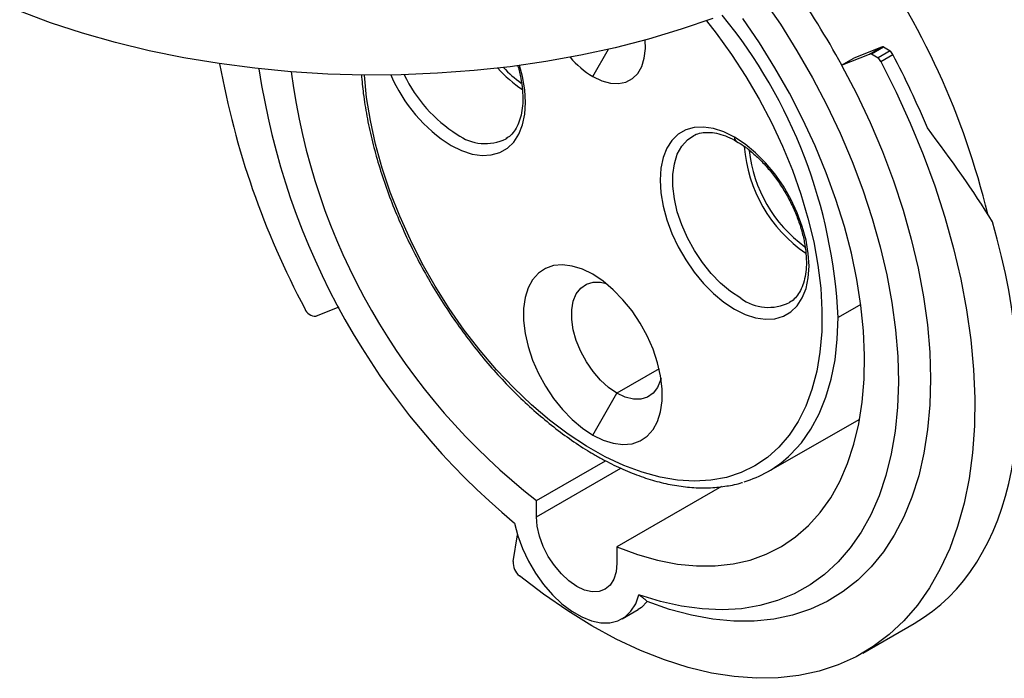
# Model space of a CAD drawing. Header units: inches. Extents: x 0 to 33, y 0 to 25.5.
# Tile 4 of 6: x 26.2 to 29.6, y 19.2 to 21.5. Entities that reach past the tile are written whole.
import ezdxf

# ---------------------------------------------------------------- set-up
doc = ezdxf.new("R2010")
doc.units = ezdxf.units.IN
doc.header["$LTSCALE"] = 3
doc.header["$MEASUREMENT"] = 0

msp = doc.modelspace()

# ---------------------------------------------------------------- linework, layer by layer
for p, q in [((28.1516, 21.3308), (28.2059, 21.4248)), ((29.0131, 21.3703), (29.1098, 21.4082)), ((29.1515, 21.4323), (29.0549, 21.3944)), ((29.1098, 21.4082), (29.1515, 21.4323)), ((29.116, 21.4091), (29.1577, 21.4332)), ((29.116, 21.4091), (29.1394, 21.3956)), ((29.1811, 21.4197), (29.1394, 21.3956)), ((29.1487, 21.3822), (29.1904, 21.4063)), ((29.1577, 21.4332), (29.1811, 21.4197)), ((29.0131, 21.3703), (29.0549, 21.3944)), ((27.8546, 21.1173), (27.8514, 21.1153)), ((27.2726, 20.5322), (27.1935, 20.5012)), ((28.8361, 20.5507), (28.8329, 20.5487)), ((29.0794, 20.5416), (29.0007, 20.4966)), ((28.3813, 20.319), (28.2352, 20.2346)), ((28.1516, 20.0899), (28.2352, 20.2346)), ((28.7586, 19.9639), (29.0755, 20.1449)), ((27.9568, 19.8633), (28.1951, 20.0009)), ((27.9568, 19.807), (28.2481, 19.9752)), ((28.5971, 19.9115), (28.2352, 19.7026)), ((27.9568, 19.807), (27.9568, 19.8633)), ((27.8758, 19.6524), (27.8911, 19.7439)), ((28.2352, 19.7026), (28.2352, 19.6463)), ((28.2534, 19.4539), (28.3091, 19.486)), ((29.0866, 19.3351), (29.2646, 19.4379))]:
    msp.add_line(p, q)
at = {"flags": 128}
for points in [[(28.7401, 21.5996), (28.8008, 21.5112), (28.8582, 21.42), (28.912, 21.3265), (28.9619, 21.231), (29.0079, 21.1342), (29.0495, 21.0363), (29.0866, 20.9379), (29.1191, 20.8394), (29.1468, 20.7413), (29.1696, 20.6441), (29.1873, 20.5481), (29.1999, 20.454), (29.2073, 20.362), (29.2095, 20.2726), (29.2065, 20.1863), (29.1982, 20.1035), (29.1848, 20.0245), (29.1663, 19.9498), (29.1427, 19.8796), (29.1142, 19.8142), (29.081, 19.7541), (29.0431, 19.6995), (29.0007, 19.6507), (28.9542, 19.6077), (28.9036, 19.571), (28.8492, 19.5406), (28.7912, 19.5167), (28.73, 19.4994), (28.6659, 19.4888), (28.599, 19.485), (28.5298, 19.4878), (28.4585, 19.4974), (28.3856, 19.5137), (28.3113, 19.5366)], [(28.5669, 21.5314), (28.4577, 21.4939), (28.3449, 21.4601), (28.2289, 21.4302), (28.11, 21.4042), (27.9887, 21.3823), (27.8654, 21.3646), (27.7406, 21.351), (27.6145, 21.3416), (27.4878, 21.3365), (27.3607, 21.3357), (27.2338, 21.3392), (27.1074, 21.3469), (26.982, 21.3589), (26.8581, 21.3751), (26.736, 21.3954), (26.6162, 21.4198), (26.499, 21.4482), (26.3849, 21.4805), (26.2743, 21.5166), (26.1675, 21.5564)], [(28.545, 21.5234), (28.579, 21.4801), (28.6319, 21.407), (28.6815, 21.3309), (28.7277, 21.2523), (28.7701, 21.1717), (28.8084, 21.0898), (28.8424, 21.0069), (28.8718, 20.9237), (28.8965, 20.8407), (28.9162, 20.7585), (28.9309, 20.6775), (28.9405, 20.5984), (28.9449, 20.5216), (28.944, 20.4477), (28.9379, 20.3771), (28.9266, 20.3103), (28.9102, 20.2478), (28.8888, 20.19), (28.8625, 20.1372), (28.8316, 20.0898), (28.7961, 20.0481), (28.7564, 20.0124), (28.7127, 19.9829), (28.6653, 19.9598), (28.6146, 19.9432), (28.5607, 19.9334), (28.5042, 19.9303), (28.4453, 19.9339), (28.3846, 19.9443), (28.3222, 19.9613), (28.2588, 19.9849), (28.1946, 20.0149), (28.1302, 20.0511), (28.0658, 20.0933), (28.0021, 20.1411), (27.9394, 20.1943), (27.878, 20.2526), (27.8185, 20.3154), (27.7611, 20.3825), (27.7063, 20.4533), (27.6545, 20.5275), (27.6059, 20.6045), (27.561, 20.6838), (27.5199, 20.7648), (27.483, 20.8472), (27.4506, 20.9302), (27.4227, 21.0134), (27.3997, 21.0962), (27.3816, 21.1781), (27.3686, 21.2585), (27.3608, 21.3357)], [(28.2352, 19.7026), (28.3061, 19.6762), (28.376, 19.6564), (28.4443, 19.6432), (28.5109, 19.6366), (28.5753, 19.6368), (28.6372, 19.6437), (28.6962, 19.6573), (28.7522, 19.6775), (28.8047, 19.7043), (28.8534, 19.7373), (28.8983, 19.7766), (28.9389, 19.8219), (28.9751, 19.8729), (29.0067, 19.9295), (29.0336, 19.9912), (29.0556, 20.0578), (29.0725, 20.1289), (29.0843, 20.2041), (29.091, 20.2831), (29.0925, 20.3655), (29.0887, 20.4508), (29.0798, 20.5385), (29.0657, 20.6282), (29.0466, 20.7195), (29.0224, 20.8119), (28.9935, 20.9048), (28.9598, 20.9978), (28.9216, 21.0904), (28.8792, 21.1822), (28.8326, 21.2725), (28.7821, 21.3611), (28.7281, 21.4474), (28.6708, 21.5309)], [(28.1516, 21.3308), (28.1825, 21.3161), (28.2124, 21.3078), (28.2406, 21.3062), (28.2662, 21.3114), (28.2885, 21.3233), (28.3069, 21.3414), (28.3208, 21.3652), (28.3299, 21.3941), (28.3338, 21.4273), (28.3331, 21.4568)], [(29.1487, 21.3822), (29.2019, 21.2763), (29.2508, 21.1691), (29.2953, 21.061), (29.3352, 20.9525), (29.3703, 20.844), (29.4004, 20.7359), (29.4256, 20.6287), (29.4455, 20.5229), (29.4603, 20.4188), (29.4697, 20.3168), (29.4738, 20.2175), (29.4726, 20.1211), (29.466, 20.0281), (29.4541, 19.9388), (29.4369, 19.8537), (29.4145, 19.773), (29.3871, 19.697), (29.3546, 19.6262), (29.3173, 19.5607), (29.2752, 19.5009), (29.2286, 19.447), (29.1777, 19.3991), (29.1226, 19.3576), (29.0636, 19.3225), (29.0009, 19.294), (28.9347, 19.2722), (28.8654, 19.2572), (28.7932, 19.2491), (28.7184, 19.2479), (28.6413, 19.2536), (28.5623, 19.2661), (28.4815, 19.2855), (28.3995, 19.3117), (28.3164, 19.3445), (28.2327, 19.3838), (28.1486, 19.4294), (28.0646, 19.4813), (27.9809, 19.5391), (27.8979, 19.6026)], [(27.6609, 21.0922), (27.6976, 21.074), (27.7335, 21.0623), (27.768, 21.0573), (27.8002, 21.059), (27.8297, 21.0675), (27.8557, 21.0825), (27.8777, 21.1037), (27.8954, 21.1308), (27.9082, 21.1632), (27.916, 21.2002), (27.9187, 21.241), (27.916, 21.2849), (27.9082, 21.3309), (27.8983, 21.3689)], [(29.0131, 21.3703), (29.0643, 21.2719), (29.1113, 21.172), (29.154, 21.0712), (29.1922, 20.9698), (29.2256, 20.8684), (29.2543, 20.7674), (29.2779, 20.6672), (29.2965, 20.5683), (29.3098, 20.4711), (29.318, 20.3762), (29.3209, 20.2838), (29.3185, 20.1945), (29.3108, 20.1086), (29.2979, 20.0265), (29.2798, 19.9487), (29.2566, 19.8753), (29.2284, 19.8069), (29.1954, 19.7436), (29.1576, 19.6858), (29.1153, 19.6338), (29.0687, 19.5877), (29.0179, 19.5478), (28.9632, 19.5142), (28.9048, 19.4871), (28.843, 19.4667), (28.7781, 19.453), (28.7104, 19.4461), (28.6401, 19.446), (28.5676, 19.4527), (28.4933, 19.4662), (28.4174, 19.4864), (28.3403, 19.5133)], [(28.6424, 21.1209), (28.6057, 21.139), (28.5698, 21.1508), (28.5353, 21.1558), (28.503, 21.1541), (28.4736, 21.1456), (28.4476, 21.1306), (28.4255, 21.1093), (28.4079, 21.0822), (28.3951, 21.0499), (28.3873, 21.0129), (28.3846, 20.972), (28.3873, 20.9282), (28.3951, 20.8822), (28.4079, 20.8349), (28.4255, 20.7875), (28.4476, 20.7408), (28.4736, 20.6957), (28.503, 20.6533), (28.5353, 20.6143), (28.5698, 20.5796), (28.6057, 20.5498), (28.6424, 20.5256)], [(28.6635, 20.5635), (28.6284, 20.5868), (28.5941, 20.6156), (28.5613, 20.6494), (28.5308, 20.6873), (28.5033, 20.7285), (28.4794, 20.7722), (28.4595, 20.8172), (28.4442, 20.8626), (28.4339, 20.9075), (28.4286, 20.9507), (28.4286, 20.9913), (28.4339, 21.0285), (28.4442, 21.0613), (28.4595, 21.0892), (28.4794, 21.1113), (28.5019, 21.1266)], [(28.6424, 20.5256), (28.6791, 20.5074), (28.715, 20.4957), (28.7495, 20.4907), (28.7817, 20.4924), (28.8112, 20.5008), (28.8372, 20.5159), (28.8592, 20.5371), (28.8769, 20.5642), (28.8897, 20.5966), (28.8975, 20.6336), (28.9001, 20.6744), (28.8975, 20.7183), (28.8897, 20.7643), (28.8769, 20.8115), (28.8592, 20.859), (28.8372, 20.9057), (28.8112, 20.9507), (28.7817, 20.9932), (28.7495, 21.0322), (28.715, 21.0669), (28.6791, 21.0967), (28.6424, 21.1209)], [(28.1516, 20.0899), (28.1875, 20.0723), (28.2226, 20.0613), (28.2561, 20.0572), (28.2873, 20.0599), (28.3154, 20.0696), (28.3399, 20.0859), (28.3602, 20.1086), (28.3758, 20.137), (28.3864, 20.1706), (28.3918, 20.2086), (28.3918, 20.2502), (28.3864, 20.2944), (28.3758, 20.3402), (28.3602, 20.3867), (28.3399, 20.4327), (28.3154, 20.4773), (28.2873, 20.5195), (28.2561, 20.5582), (28.2226, 20.5928), (28.1875, 20.6223), (28.1516, 20.6461), (28.1157, 20.6637), (28.0807, 20.6747), (28.0472, 20.6789), (28.016, 20.6761), (27.9878, 20.6664), (27.9634, 20.6501), (27.9431, 20.6274), (27.9275, 20.599), (27.9169, 20.5654), (27.9115, 20.5274), (27.9115, 20.4859), (27.9169, 20.4417), (27.9275, 20.3958), (27.9431, 20.3494), (27.9634, 20.3033), (27.9878, 20.2587), (28.016, 20.2166), (28.0472, 20.1778), (28.0807, 20.1433), (28.1157, 20.1138), (28.1516, 20.0899)], [(28.2352, 20.2346), (28.2063, 20.2544), (28.1783, 20.2797), (28.1524, 20.3096), (28.1292, 20.3432), (28.1096, 20.3792), (28.0944, 20.4165), (28.0839, 20.4539), (28.0785, 20.4899), (28.0785, 20.5234), (28.0839, 20.5533), (28.0944, 20.5785), (28.1096, 20.5981), (28.1292, 20.6116), (28.1524, 20.6185), (28.1783, 20.6184), (28.1979, 20.6142)], [(28.8287, 20.0151), (28.836, 20.0219), (28.8736, 20.063), (28.9066, 20.1101), (28.935, 20.1627), (28.9585, 20.2206), (28.9769, 20.2834), (28.9901, 20.3506), (28.9981, 20.4218), (29.0007, 20.4966)], [(28.388, 20.285), (28.3864, 20.2792), (28.376, 20.254), (28.3607, 20.2343), (28.3411, 20.2208), (28.318, 20.214), (28.292, 20.2141), (28.2641, 20.221), (28.2352, 20.2346)], [(28.2352, 19.6463), (28.2325, 19.6165), (28.2246, 19.5909), (28.2117, 19.5706), (28.1944, 19.5562), (28.1733, 19.5484), (28.1492, 19.5474), (28.1231, 19.5534), (28.096, 19.5659), (28.0688, 19.5847), (28.0427, 19.6089), (28.0186, 19.6377), (27.9975, 19.6698), (27.9802, 19.7042), (27.9674, 19.7394), (27.9594, 19.7741), (27.9568, 19.807)], [(27.8807, 19.7852), (27.892, 19.7412), (27.9081, 19.6969), (27.9288, 19.6533), (27.9534, 19.6114), (27.9814, 19.5723), (28.0121, 19.5368), (28.0448, 19.5059), (28.0788, 19.4802), (28.1131, 19.4604), (28.1471, 19.4469), (28.1798, 19.44), (28.2105, 19.44), (28.2385, 19.4468), (28.2632, 19.4603), (28.2838, 19.4801), (28.3, 19.5057), (28.3113, 19.5366)], [(28.3403, 19.5133), (28.3197, 19.4931), (28.3091, 19.486)]]:
    msp.add_lwpolyline(points, dxfattribs=at)
for centre, radius, start, end in [((26.8576, 20.2073), 2.7389, 13.6501, 35.5111), ((26.5114, 20.0079), 2.8487, 28.572, 35.1904), ((27.2163, 20.4127), 1.7864, 2.69, 39.2705), ((29.1152, 21.394), 0.0151, 86.8962, 110.8309), ((29.1569, 21.4181), 0.0151, 86.8962, 110.8309), ((29.1317, 21.3756), 0.0663, 27.6279, 41.7882), ((26.3858, 19.9313), 3.1688, 22.6724, 27.7411), ((29.7017, 21.8885), 2.888, 190.2445, 208.1216), ((28.3199, 21.6112), 0.327, 220.9169, 239.0337), ((29.09, 21.3515), 0.0663, 27.6279, 41.7882), ((29.4978, 21.7302), 2.5295, 188.4774, 230.2578), ((29.3307, 21.6348), 2.2419, 187.3789, 232.2035), ((28.1258, 21.6253), 0.4032, 221.2601, 237.2622), ((28.1285, 21.6284), 0.3912, 222.9781, 234.9674), ((27.9499, 21.5511), 0.5423, 203.3879, 237.8018), ((27.9451, 21.5477), 0.4936, 205.2954, 237.7864), ((27.7788, 21.2618), 0.1635, 233.6895, 296.3656), ((28.6574, 21.119), 0.0151, 172.8286, 237.0354), ((29.1617, 21.123), 0.4869, 184.109, 235.9706), ((29.1652, 21.1251), 0.4747, 186.08, 233.8974), ((28.7603, 20.6952), 0.1635, 233.6895, 296.3656), ((27.1909, 20.5394), 0.0383, 198.6614, 273.8904), ((28.5643, 20.3038), 0.3915, 286.4641, 312.4757), ((27.9344, 19.6486), 0.0587, 176.2046, 231.5419)]:
    msp.add_arc(centre, radius, start, end)
for centre, major_axis, ratio, start_param, end_param in [((28.4514, 21.1277), (-1.3208, 1.3892), 0.349555, 4.185327, 4.408648), ((28.3026, 21.0419), (-0.9742, 1.5967), 0.56049, 3.12797, 4.255784)]:
    msp.add_ellipse(centre, major_axis=major_axis, ratio=ratio, start_param=start_param, end_param=end_param)
for points, knots in [([(27.891, 21.3699), (27.8915, 21.3687), (27.8967, 21.3533), (27.9028, 21.3242), (27.9088, 21.2839), (27.91, 21.2463), (27.9071, 21.212), (27.9001, 21.1817), (27.8895, 21.156), (27.8756, 21.1354), (27.863, 21.1222), (27.854, 21.1175), (27.8517, 21.1163)], [0, 0, 0, 0, 0.010287, 0.128827, 0.246935, 0.364547, 0.481698, 0.598652, 0.715838, 0.83447, 0.956701, 1, 1, 1, 1]), ([(27.3505, 21.3372), (27.3525, 21.3153), (27.3566, 21.2682), (27.3688, 21.1936), (27.3857, 21.1145), (27.4072, 21.0346), (27.433, 20.9544), (27.4631, 20.8743), (27.4972, 20.7947), (27.5351, 20.7162), (27.5767, 20.639), (27.6216, 20.5638), (27.6697, 20.4908), (27.7207, 20.4206), (27.7743, 20.3534), (27.8301, 20.2897), (27.888, 20.2299), (27.9475, 20.1742), (28.0085, 20.123), (28.0704, 20.0767), (28.121, 20.0432), (28.1509, 20.0256), (28.1598, 20.0204)], [0, 0, 0, 0, 0.044938, 0.096852, 0.148737, 0.200591, 0.252419, 0.304222, 0.356007, 0.407779, 0.459542, 0.511304, 0.56307, 0.614843, 0.666631, 0.718439, 0.770273, 0.822139, 0.874041, 0.925983, 0.977966, 1, 1, 1, 1]), ([(28.5023, 21.1265), (28.5029, 21.1269), (28.5102, 21.1318), (28.5264, 21.1358), (28.5518, 21.1383), (28.5796, 21.1351), (28.6101, 21.1257), (28.6335, 21.1158), (28.6465, 21.1075), (28.6489, 21.106)], [0, 0, 0, 0, 0.017814, 0.222035, 0.401371, 0.591942, 0.776791, 0.95921, 1, 1, 1, 1]), ([(28.6489, 21.106), (28.6572, 21.1011), (28.6761, 21.09), (28.7057, 21.0665), (28.737, 21.037), (28.7668, 21.0034), (28.7946, 20.9663), (28.8198, 20.9266), (28.8418, 20.8849), (28.8601, 20.8423), (28.8745, 20.7995), (28.8845, 20.7576), (28.8903, 20.7173), (28.8916, 20.6797), (28.8886, 20.6454), (28.8816, 20.6151), (28.871, 20.5894), (28.8571, 20.5688), (28.8445, 20.5556), (28.8355, 20.5509), (28.8332, 20.5497)], [0, 0, 0, 0, 0.045042, 0.103133, 0.161372, 0.219777, 0.278316, 0.336943, 0.395601, 0.454225, 0.512745, 0.571104, 0.629252, 0.687154, 0.74483, 0.802408, 0.860102, 0.918506, 0.978683, 1, 1, 1, 1]), ([(28.1598, 20.0204), (28.1709, 20.0141), (28.203, 19.996), (28.2561, 19.9704), (28.3189, 19.9454), (28.3811, 19.9264), (28.4422, 19.9136), (28.5018, 19.9069), (28.5598, 19.9064), (28.6151, 19.9128), (28.6518, 19.9196), (28.6692, 19.9259), (28.6698, 19.9261)], [0, 0, 0, 0, 0.061973, 0.179469, 0.29702, 0.414499, 0.53179, 0.648739, 0.765171, 0.880924, 0.9959, 1, 1, 1, 1]), ([(28.3113, 19.5366), (28.3127, 19.5357), (28.3154, 19.5337), (28.3193, 19.5309), (28.3229, 19.5283), (28.3262, 19.5257), (28.33, 19.5227), (28.3338, 19.5195), (28.3376, 19.5161), (28.3394, 19.5142), (28.3403, 19.5133)], [0, 0, 0, 0, 0.10129, 0.202378, 0.303317, 0.404161, 0.504964, 0.671928, 0.836849, 1, 1, 1, 1])]:
    msp.add_open_spline(points, degree=3, knots=knots)

doc.saveas('drawing.dxf')
